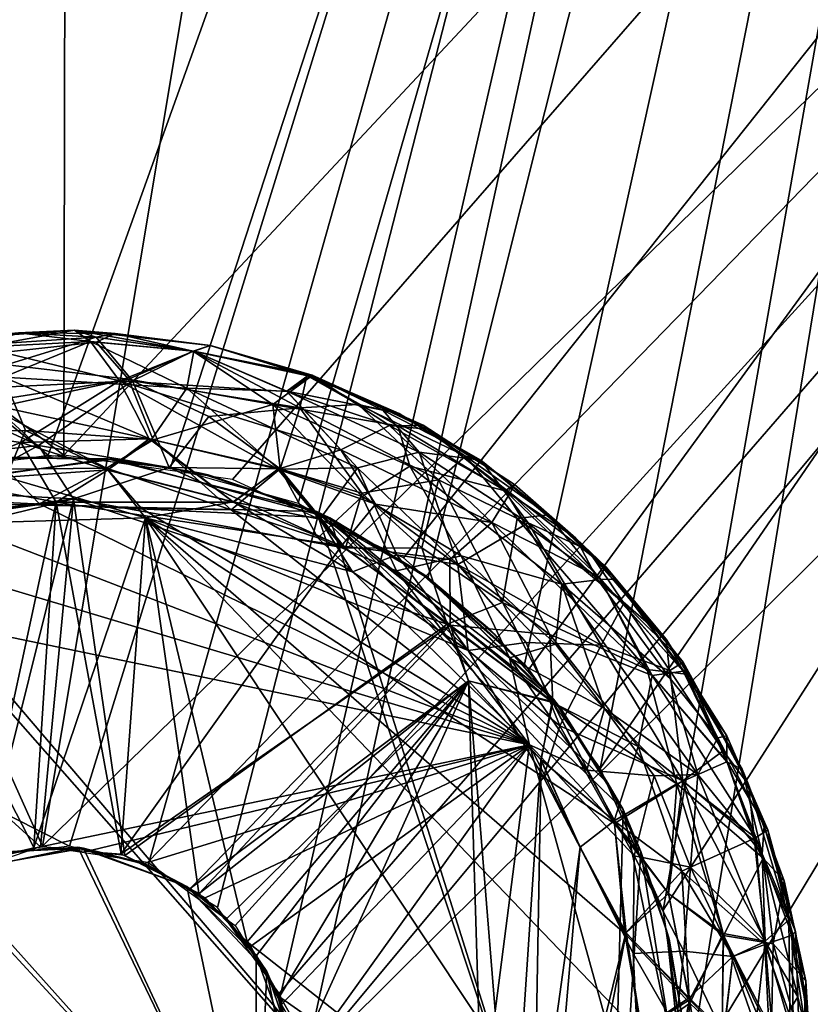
# Model space of a CAD drawing. Header units: inches. Extents: x -7.3 to 7.3, y -7.3 to 7.3.
# Tile 9 of 13: x -0.1 to 1.2, y 0.1 to 1.7. Entities that reach past the tile are written whole.
import ezdxf

# ---------------------------------------------------------------- set-up
doc = ezdxf.new("R2010")
doc.units = ezdxf.units.IN
doc.layers.get('0').update_dxf_attribs({"true_color": 0xc2ced6})

msp = doc.modelspace()

# ---------------------------------------------------------------- linework, layer by layer
for points in [[(-5.2642, 4.9797), (0.0247, 7.2454), (0.0122, 0.9871), (-5.2642, 4.9797)], [(0.0122, 0.9871), (0.0247, 7.2454), (4.441, 5.7256), (0.0122, 0.9871)], [(-4.8494, 5.3839), (-0.0122, 0.9871), (2.12, 6.9287), (-4.8494, 5.3839)], [(0.1791, 0.9678), (2.12, 6.9287), (-0.0122, 0.9871), (0.1791, 0.9678)], [(0.3786, 0.9122), (2.12, 6.9287), (0.1791, 0.9678), (0.3786, 0.9122)], [(2.12, 6.9287), (0.3786, 0.9122), (0.5814, 0.7958), (2.12, 6.9287)], [(2.12, 6.9287), (0.5814, 0.7958), (0.7326, 0.6608), (2.12, 6.9287)], [(2.12, 6.9287), (0.7326, 0.6608), (0.8508, 0.4973), (2.12, 6.9287)], [(2.12, 6.9287), (0.8508, 0.4973), (0.9492, 0.2759), (2.12, 6.9287)], [(0.9871, 0.0122), (2.12, 6.9287), (0.9492, 0.2759), (0.9871, 0.0122)], [(2.12, 6.9287), (0.9871, 0.0122), (7.2075, 0.7445), (2.12, 6.9287)], [(4.441, 5.7256), (0.2759, 0.9492), (0.0122, 0.9871), (4.441, 5.7256)], [(4.441, 5.7256), (0.5431, 0.8267), (0.2759, 0.9492), (4.441, 5.7256)], [(4.441, 5.7256), (0.7389, 0.6529), (0.5431, 0.8267), (4.441, 5.7256)], [(4.441, 5.7256), (0.8508, 0.4973), (0.7389, 0.6529), (4.441, 5.7256)], [(0.9492, 0.2759), (0.8508, 0.4973), (4.441, 5.7256), (0.9492, 0.2759)], [(0.9492, 0.2759), (4.441, 5.7256), (0.9871, 0.0122), (0.9492, 0.2759)], [(6.6326, -2.9178), (0.9871, 0.0122), (4.441, 5.7256), (6.6326, -2.9178)], [(-0.021, 0.3764), (0.8208, 5.4138), (-2.1183, 5.0486), (-0.021, 0.3764)], [(3.7124, 4.0241), (0.8208, 5.4138), (-0.021, 0.3764), (3.7124, 4.0241)], [(-0.0122, 0.9871), (-4.8494, 5.3839), (-5.1228, 5.1224), (-0.0122, 0.9871)], [(-0.7818, 0.7818), (1.5299, 5.2582), (0.021, 0.3764), (-0.7818, 0.7818)], [(0.1439, 0.3466), (0.021, 0.3764), (1.5299, 5.2582), (0.1439, 0.3466)], [(1.5299, 5.2582), (0.2522, 0.2801), (0.1439, 0.3466), (1.5299, 5.2582)], [(1.5299, 5.2582), (0.3511, 0.1433), (0.2522, 0.2801), (1.5299, 5.2582)], [(1.5299, 5.2582), (0.3764, -0.021), (0.3511, 0.1433), (1.5299, 5.2582)], [(4.0907, -3.638), (0.3764, -0.021), (1.5299, 5.2582), (4.0907, -3.638)], [(-5.1228, 5.1224), (-0.2759, 0.9492), (-0.0122, 0.9871), (-5.1228, 5.1224)], [(-2.1183, 5.0486), (-0.1439, 0.3466), (-0.021, 0.3764), (-2.1183, 5.0486)], [(0.0122, 0.9871), (-0.1791, 0.9678), (-5.2642, 4.9797), (0.0122, 0.9871)], [(-0.021, 0.3764), (0.1433, 0.3511), (3.7124, 4.0241), (-0.021, 0.3764)], [(0.1433, 0.3511), (0.2801, 0.2522), (3.7124, 4.0241), (0.1433, 0.3511)], [(3.7124, 4.0241), (0.2801, 0.2522), (0.3466, 0.1439), (3.7124, 4.0241)], [(3.7124, 4.0241), (0.3466, 0.1439), (0.3764, 0.021), (3.7124, 4.0241)], [(0.3764, 0.021), (4.0565, 3.6746), (3.7124, 4.0241), (0.3764, 0.021)], [(4.0565, 3.6746), (0.3764, 0.021), (4.4589, -3.1799), (4.0565, 3.6746)], [(-0.2413, 1.1512), (-0.0585, 1.1786), (0.0629, 1.1719), (-0.2413, 1.1512)], [(-0.2122, 1.0876), (-0.2413, 1.1512), (0.0629, 1.1719), (-0.2122, 1.0876)], [(-0.2122, 1.0876), (0.0629, 1.1719), (0.1197, 1.1035), (-0.2122, 1.0876)], [(-0.0585, 1.1786), (-0.2026, 1.1659), (0.0287, 1.1825), (-0.0585, 1.1786)], [(-0.1166, 1.1563), (0.0287, 1.1825), (-0.2026, 1.1659), (-0.1166, 1.1563)], [(-0.0585, 1.1786), (-0.2026, 1.1659), (0.0288, 1.1825), (-0.0585, 1.1786)], [(-0.1166, 1.1563), (0.0288, 1.1825), (-0.2026, 1.1659), (-0.1166, 1.1563)], [(-0.1647, 1.1388), (-0.0585, 1.1786), (0.0628, 1.1641), (-0.1647, 1.1388)], [(-0.1166, 1.1563), (0.0541, 1.1648), (0.0287, 1.1825), (-0.1166, 1.1563)], [(-0.1166, 1.1563), (0.0541, 1.1648), (0.0288, 1.1825), (-0.1166, 1.1563)], [(0.0287, 1.1825), (0.0629, 1.1719), (-0.0585, 1.1786), (0.0287, 1.1825)], [(-0.0585, 1.1786), (0.0288, 1.1825), (0.0922, 1.1776), (-0.0585, 1.1786)], [(0.0628, 1.1641), (-0.0585, 1.1786), (0.0922, 1.1776), (0.0628, 1.1641)], [(0.0287, 1.1825), (0.0922, 1.1776), (0.0629, 1.1719), (0.0287, 1.1825)], [(0.0287, 1.1825), (0.2154, 1.1497), (0.241, 1.1589), (0.0287, 1.1825)], [(0.0541, 1.1648), (0.2154, 1.1497), (0.0287, 1.1825), (0.0541, 1.1648)], [(0.241, 1.1589), (0.0922, 1.1776), (0.0287, 1.1825), (0.241, 1.1589)], [(0.0288, 1.1825), (0.2153, 1.1497), (0.2415, 1.1588), (0.0288, 1.1825)], [(0.0541, 1.1648), (0.2153, 1.1497), (0.0288, 1.1825), (0.0541, 1.1648)], [(0.2415, 1.1588), (0.0922, 1.1776), (0.0288, 1.1825), (0.2415, 1.1588)], [(0.0628, 1.1641), (0.0922, 1.1776), (0.2144, 1.1497), (0.0628, 1.1641)], [(0.0629, 1.1719), (0.0922, 1.1776), (0.2144, 1.1497), (0.0629, 1.1719)], [(0.1197, 1.1035), (0.0629, 1.1719), (0.2144, 1.1497), (0.1197, 1.1035)], [(0.0922, 1.1776), (0.241, 1.1589), (0.2144, 1.1497), (0.0922, 1.1776)], [(0.0922, 1.1776), (0.2415, 1.1588), (0.2144, 1.1497), (0.0922, 1.1776)], [(-0.2325, 1.0319), (0.099, 1.1035), (-0.1166, 1.1563), (-0.2325, 1.0319)], [(-0.1647, 1.1388), (0.0628, 1.1641), (0.1132, 1.1059), (-0.1647, 1.1388)], [(-0.0822, 1.109), (0.0541, 1.1648), (-0.1166, 1.1563), (-0.0822, 1.109)], [(0.099, 1.1035), (0.0541, 1.1648), (-0.1166, 1.1563), (0.099, 1.1035)], [(-0.0822, 1.109), (0.2047, 1.092), (0.0541, 1.1648), (-0.0822, 1.109)], [(0.2047, 1.092), (0.2154, 1.1497), (0.0541, 1.1648), (0.2047, 1.092)], [(0.099, 1.1035), (0.2153, 1.1497), (0.0541, 1.1648), (0.099, 1.1035)], [(0.1132, 1.1059), (0.0628, 1.1641), (0.2144, 1.1497), (0.1132, 1.1059)], [(0.2144, 1.1497), (0.241, 1.1589), (0.3919, 1.1121), (0.2144, 1.1497)], [(0.2144, 1.1497), (0.2415, 1.1588), (0.3984, 1.1102), (0.2144, 1.1497)], [(0.2153, 1.1497), (0.4003, 1.1122), (0.2415, 1.1588), (0.2153, 1.1497)], [(0.2154, 1.1497), (0.3961, 1.1134), (0.241, 1.1589), (0.2154, 1.1497)], [(0.3919, 1.1121), (0.241, 1.1589), (0.3961, 1.1134), (0.3919, 1.1121)], [(0.4003, 1.1122), (0.3984, 1.1102), (0.2415, 1.1588), (0.4003, 1.1122)], [(0.099, 1.1035), (0.3606, 1.0866), (0.2153, 1.1497), (0.099, 1.1035)], [(0.1132, 1.1059), (0.2144, 1.1497), (0.3391, 1.0664), (0.1132, 1.1059)], [(0.1197, 1.1035), (0.2144, 1.1497), (0.3811, 1.0612), (0.1197, 1.1035)], [(0.2047, 1.092), (0.3606, 1.0875), (0.2154, 1.1497), (0.2047, 1.092)], [(0.2144, 1.1497), (0.3919, 1.1121), (0.3811, 1.0612), (0.2144, 1.1497)], [(0.2144, 1.1497), (0.3984, 1.1102), (0.3391, 1.0664), (0.2144, 1.1497)], [(0.3606, 1.0866), (0.4003, 1.1122), (0.2153, 1.1497), (0.3606, 1.0866)], [(0.3606, 1.0875), (0.3961, 1.1134), (0.2154, 1.1497), (0.3606, 1.0875)], [(-0.1181, 1.0695), (-0.1647, 1.1388), (0.1132, 1.1059), (-0.1181, 1.0695)], [(-0.0476, 1.0258), (-0.0822, 1.109), (-0.2274, 1.0224), (-0.0476, 1.0258)], [(-0.0476, 1.0258), (0.1492, 1.0117), (-0.0822, 1.109), (-0.0476, 1.0258)], [(0.1492, 1.0117), (0.2047, 1.092), (-0.0822, 1.109), (0.1492, 1.0117)], [(0.3391, 1.0664), (0.3984, 1.1102), (0.5344, 1.0333), (0.3391, 1.0664)], [(0.3606, 1.0875), (0.5107, 1.0575), (0.3961, 1.1134), (0.3606, 1.0875)], [(0.3606, 1.0866), (0.5211, 1.0337), (0.4003, 1.1122), (0.3606, 1.0866)], [(0.3811, 1.0612), (0.3919, 1.1121), (0.4724, 1.0667), (0.3811, 1.0612)], [(0.3919, 1.1121), (0.3961, 1.1134), (0.5364, 1.0523), (0.3919, 1.1121)], [(0.4724, 1.0667), (0.3919, 1.1121), (0.5364, 1.0523), (0.4724, 1.0667)], [(0.3961, 1.1134), (0.5107, 1.0575), (0.5364, 1.0523), (0.3961, 1.1134)], [(0.5741, 1.034), (0.3984, 1.1102), (0.4003, 1.1122), (0.5741, 1.034)], [(0.5344, 1.0333), (0.3984, 1.1102), (0.5741, 1.034), (0.5344, 1.0333)], [(0.5211, 1.0337), (0.5798, 1.0278), (0.4003, 1.1122), (0.5211, 1.0337)], [(0.5741, 1.034), (0.4003, 1.1122), (0.5798, 1.0278), (0.5741, 1.034)], [(-0.0551, 1.0073), (0.099, 1.1035), (-0.2325, 1.0319), (-0.0551, 1.0073)], [(-0.2122, 1.0876), (0.1197, 1.1035), (-0.0272, 1.0024), (-0.2122, 1.0876)], [(-0.1181, 1.0695), (0.1132, 1.1059), (0.1518, 1.0111), (-0.1181, 1.0695)], [(-0.0551, 1.0073), (0.1458, 1.0127), (0.099, 1.1035), (-0.0551, 1.0073)], [(0.177, 0.9681), (-0.0272, 1.0024), (0.1197, 1.1035), (0.177, 0.9681)], [(0.099, 1.1035), (0.445, 0.9955), (0.3606, 1.0866), (0.099, 1.1035)], [(0.1458, 1.0127), (0.3469, 0.9655), (0.099, 1.1035), (0.1458, 1.0127)], [(0.3469, 0.9655), (0.445, 0.9955), (0.099, 1.1035), (0.3469, 0.9655)], [(0.1518, 1.0111), (0.1132, 1.1059), (0.3391, 1.0664), (0.1518, 1.0111)], [(0.2388, 1.0478), (0.177, 0.9681), (0.1197, 1.1035), (0.2388, 1.0478)], [(0.1197, 1.1035), (0.3811, 1.0612), (0.2388, 1.0478), (0.1197, 1.1035)], [(-0.1944, 0.9836), (-0.2122, 1.0876), (-0.0272, 1.0024), (-0.1944, 0.9836)], [(0.1492, 1.0117), (0.3478, 0.9653), (0.2047, 1.092), (0.1492, 1.0117)], [(0.2047, 1.092), (0.4711, 0.9675), (0.3606, 1.0875), (0.2047, 1.092)], [(0.3478, 0.9653), (0.4711, 0.9675), (0.2047, 1.092), (0.3478, 0.9653)], [(0.3606, 1.0875), (0.5677, 0.9922), (0.5107, 1.0575), (0.3606, 1.0875)], [(0.4711, 0.9675), (0.5677, 0.9922), (0.3606, 1.0875), (0.4711, 0.9675)], [(0.445, 0.9955), (0.5211, 1.0337), (0.3606, 1.0866), (0.445, 0.9955)], [(0.0787, 0.9672), (-0.1181, 1.0695), (0.1518, 1.0111), (0.0787, 0.9672)], [(-0.0779, 0.9653), (-0.1181, 1.0695), (0.0787, 0.9672), (-0.0779, 0.9653)], [(0.1518, 1.0111), (0.3391, 1.0664), (0.3504, 0.9657), (0.1518, 1.0111)], [(0.4785, 0.9225), (0.3391, 1.0664), (0.5529, 0.97), (0.4785, 0.9225)], [(0.3504, 0.9657), (0.3391, 1.0664), (0.4785, 0.9225), (0.3504, 0.9657)], [(0.3391, 1.0664), (0.5344, 1.0333), (0.5529, 0.97), (0.3391, 1.0664)], [(0.3811, 1.0612), (0.4724, 1.0667), (0.598, 0.9489), (0.3811, 1.0612)], [(0.4724, 1.0667), (0.5364, 1.0523), (0.6401, 0.9858), (0.4724, 1.0667)], [(0.4724, 1.0667), (0.6401, 0.9858), (0.598, 0.9489), (0.4724, 1.0667)], [(0.177, 0.9681), (0.2388, 1.0478), (0.3503, 0.966), (0.177, 0.9681)], [(0.2388, 1.0478), (0.3811, 1.0612), (0.3503, 0.966), (0.2388, 1.0478)], [(0.3503, 0.966), (0.3811, 1.0612), (0.4779, 0.9277), (0.3503, 0.966)], [(0.4779, 0.9277), (0.3811, 1.0612), (0.598, 0.9489), (0.4779, 0.9277)], [(0.5107, 1.0575), (0.6641, 0.9793), (0.5364, 1.0523), (0.5107, 1.0575)], [(0.5677, 0.9922), (0.6641, 0.9793), (0.5107, 1.0575), (0.5677, 0.9922)], [(0.5364, 1.0523), (0.6641, 0.9793), (0.6401, 0.9858), (0.5364, 1.0523)], [(-0.1973, 0.9507), (-0.0551, 1.0073), (-0.2325, 1.0319), (-0.1973, 0.9507)], [(0.445, 0.9955), (0.6814, 0.8823), (0.5211, 1.0337), (0.445, 0.9955)], [(0.5211, 1.0337), (0.7098, 0.9287), (0.5798, 1.0278), (0.5211, 1.0337)], [(0.6814, 0.8823), (0.7098, 0.9287), (0.5211, 1.0337), (0.6814, 0.8823)], [(0.5344, 1.0333), (0.5741, 1.034), (0.7022, 0.9314), (0.5344, 1.0333)], [(0.5529, 0.97), (0.5344, 1.0333), (0.7022, 0.9314), (0.5529, 0.97)], [(0.5798, 1.0278), (0.7167, 0.9414), (0.5741, 1.034), (0.5798, 1.0278)], [(0.5741, 1.034), (0.7167, 0.9414), (0.7022, 0.9314), (0.5741, 1.034)], [(-0.078, 0.953), (-0.0476, 1.0258), (-0.2274, 1.0224), (-0.078, 0.953)], [(-0.078, 0.953), (0.081, 0.9645), (-0.0476, 1.0258), (-0.078, 0.953)], [(0.081, 0.9645), (0.1492, 1.0117), (-0.0476, 1.0258), (0.081, 0.9645)], [(0.7098, 0.9287), (0.7167, 0.9414), (0.5798, 1.0278), (0.7098, 0.9287)], [(-0.1973, 0.9507), (0.0004, 0.9138), (-0.0551, 1.0073), (-0.1973, 0.9507)], [(-0.1621, 0.929), (-0.1944, 0.9836), (-0.0272, 1.0024), (-0.1621, 0.929)], [(-0.1621, 0.929), (-0.0272, 1.0024), (0.0271, 0.919), (-0.1621, 0.929)], [(0.0807, 0.9638), (0.1458, 1.0127), (-0.0551, 1.0073), (0.0807, 0.9638)], [(0.0004, 0.9138), (0.0807, 0.9638), (-0.0551, 1.0073), (0.0004, 0.9138)], [(0.0271, 0.919), (-0.0272, 1.0024), (0.177, 0.9681), (0.0271, 0.919)], [(0.0787, 0.9672), (0.1518, 1.0111), (0.2738, 0.9021), (0.0787, 0.9672)], [(0.0807, 0.9638), (0.2773, 0.914), (0.1458, 1.0127), (0.0807, 0.9638)], [(0.081, 0.9645), (0.2768, 0.9146), (0.1492, 1.0117), (0.081, 0.9645)], [(0.2773, 0.914), (0.3469, 0.9655), (0.1458, 1.0127), (0.2773, 0.914)], [(0.2768, 0.9146), (0.3478, 0.9653), (0.1492, 1.0117), (0.2768, 0.9146)], [(0.1518, 1.0111), (0.3504, 0.9657), (0.2738, 0.9021), (0.1518, 1.0111)], [(0.3469, 0.9655), (0.4994, 0.9108), (0.445, 0.9955), (0.3469, 0.9655)], [(0.4994, 0.9108), (0.6814, 0.8823), (0.445, 0.9955), (0.4994, 0.9108)], [(0.4711, 0.9675), (0.6282, 0.8163), (0.5677, 0.9922), (0.4711, 0.9675)], [(0.5677, 0.9922), (0.7383, 0.8815), (0.6641, 0.9793), (0.5677, 0.9922)], [(0.6282, 0.8163), (0.7383, 0.8815), (0.5677, 0.9922), (0.6282, 0.8163)], [(0.598, 0.9489), (0.6401, 0.9858), (0.7209, 0.8881), (0.598, 0.9489)], [(0.6641, 0.9793), (0.7693, 0.8938), (0.6401, 0.9858), (0.6641, 0.9793)], [(0.6401, 0.9858), (0.7693, 0.8938), (0.7209, 0.8881), (0.6401, 0.9858)], [(0.0804, 0.9818), (-0.0786, 0.9825), (-0.3635, 0.9169), (0.0804, 0.9818)], [(-0.3635, 0.9169), (0.4071, 0.8994), (0.0804, 0.9818), (-0.3635, 0.9169)], [(-0.3417, 0.9257), (-0.0628, 0.9841), (0.0915, 0.9809), (-0.3417, 0.9257)], [(-0.3417, 0.9257), (0.0915, 0.9809), (0.4282, 0.8892), (-0.3417, 0.9257)], [(-0.0628, 0.9841), (-0.0786, 0.9825), (0.0804, 0.9818), (-0.0628, 0.9841)], [(0.0804, 0.9818), (0.0915, 0.9809), (-0.0628, 0.9841), (0.0804, 0.9818)], [(0.0804, 0.9818), (0.4071, 0.8994), (0.2238, 0.9599), (0.0804, 0.9818)], [(0.0915, 0.9809), (0.0804, 0.9818), (0.2238, 0.9599), (0.0915, 0.9809)], [(0.4282, 0.8892), (0.0915, 0.9809), (0.238, 0.9568), (0.4282, 0.8892)], [(0.2238, 0.9599), (0.238, 0.9568), (0.0915, 0.9809), (0.2238, 0.9599)], [(0.4785, 0.9225), (0.5529, 0.97), (0.6333, 0.8302), (0.4785, 0.9225)], [(0.5529, 0.97), (0.7022, 0.9314), (0.7908, 0.7856), (0.5529, 0.97)], [(0.5529, 0.97), (0.7908, 0.7856), (0.6333, 0.8302), (0.5529, 0.97)], [(0.8318, 0.8386), (0.7693, 0.8938), (0.6641, 0.9793), (0.8318, 0.8386)], [(0.7383, 0.8815), (0.8318, 0.8386), (0.6641, 0.9793), (0.7383, 0.8815)], [(-0.1868, 0.8927), (-0.0779, 0.9653), (-0.0256, 0.9114), (-0.1868, 0.8927)], [(0.081, 0.9645), (-0.078, 0.953), (0.1399, 0.8895), (0.081, 0.9645)], [(-0.0256, 0.9114), (-0.0779, 0.9653), (0.0787, 0.9672), (-0.0256, 0.9114)], [(-0.0256, 0.9114), (0.0787, 0.9672), (0.133, 0.9047), (-0.0256, 0.9114)], [(0.0004, 0.9138), (0.2773, 0.914), (0.0807, 0.9638), (0.0004, 0.9138)], [(0.0271, 0.919), (0.177, 0.9681), (0.4527, 0.8417), (0.0271, 0.919)], [(0.133, 0.9047), (0.0787, 0.9672), (0.2738, 0.9021), (0.133, 0.9047)], [(0.1399, 0.8895), (0.2768, 0.9146), (0.081, 0.9645), (0.1399, 0.8895)], [(0.177, 0.9681), (0.3503, 0.966), (0.4527, 0.8417), (0.177, 0.9681)], [(0.238, 0.9568), (0.2238, 0.9599), (0.4071, 0.8994), (0.238, 0.9568)], [(0.4071, 0.8994), (0.4282, 0.8892), (0.238, 0.9568), (0.4071, 0.8994)], [(0.2738, 0.9021), (0.3504, 0.9657), (0.4093, 0.8579), (0.2738, 0.9021)], [(0.2768, 0.9146), (0.4125, 0.8872), (0.3478, 0.9653), (0.2768, 0.9146)], [(0.2773, 0.914), (0.4464, 0.8457), (0.3469, 0.9655), (0.2773, 0.914)], [(0.4464, 0.8457), (0.4994, 0.9108), (0.3469, 0.9655), (0.4464, 0.8457)], [(0.4125, 0.8872), (0.4711, 0.9675), (0.3478, 0.9653), (0.4125, 0.8872)], [(0.4527, 0.8417), (0.3503, 0.966), (0.4779, 0.9277), (0.4527, 0.8417)], [(0.4093, 0.8579), (0.3504, 0.9657), (0.4785, 0.9225), (0.4093, 0.8579)], [(0.4125, 0.8872), (0.5326, 0.8314), (0.4711, 0.9675), (0.4125, 0.8872)], [(0.5326, 0.8314), (0.6282, 0.8163), (0.4711, 0.9675), (0.5326, 0.8314)], [(-0.3335, 0.8669), (0.0004, 0.9138), (-0.1973, 0.9507), (-0.3335, 0.8669)], [(-0.078, 0.953), (-0.2935, 0.8766), (0.1399, 0.8895), (-0.078, 0.953)], [(0.4779, 0.9277), (0.598, 0.9489), (0.5717, 0.8424), (0.4779, 0.9277)], [(0.598, 0.9489), (0.6982, 0.757), (0.5717, 0.8424), (0.598, 0.9489)], [(0.598, 0.9489), (0.7209, 0.8881), (0.6982, 0.757), (0.598, 0.9489)], [(0.7022, 0.9314), (0.7167, 0.9414), (0.8127, 0.8574), (0.7022, 0.9314)], [(0.7098, 0.9287), (0.8594, 0.8128), (0.7167, 0.9414), (0.7098, 0.9287)], [(0.8594, 0.8128), (0.8127, 0.8574), (0.7167, 0.9414), (0.8594, 0.8128)], [(0.8592, -0.4808), (-0.8988, -0.4083), (-0.3417, 0.9257), (0.8592, -0.4808)], [(0.0271, 0.919), (-0.3458, 0.8701), (-0.1621, 0.929), (0.0271, 0.919)], [(-0.3417, 0.9257), (0.4282, 0.8892), (0.8592, -0.4808), (-0.3417, 0.9257)], [(0.4527, 0.8417), (0.4779, 0.9277), (0.5717, 0.8424), (0.4527, 0.8417)], [(0.6814, 0.8823), (0.8491, 0.7964), (0.7098, 0.9287), (0.6814, 0.8823)], [(0.7022, 0.9314), (0.8127, 0.8574), (0.8472, 0.7925), (0.7022, 0.9314)], [(0.7022, 0.9314), (0.8472, 0.7925), (0.7908, 0.7856), (0.7022, 0.9314)], [(0.7098, 0.9287), (0.8491, 0.7964), (0.8594, 0.8128), (0.7098, 0.9287)], [(-0.3635, 0.9169), (-0.8887, -0.429), (0.8627, -0.4745), (-0.3635, 0.9169)], [(-0.5292, 0.7829), (0.0271, 0.919), (-0.1122, 0.3576), (-0.5292, 0.7829)], [(-0.5292, 0.7829), (-0.3458, 0.8701), (0.0271, 0.919), (-0.5292, 0.7829)], [(0.8627, -0.4745), (0.4071, 0.8994), (-0.3635, 0.9169), (0.8627, -0.4745)], [(0.0004, 0.9138), (-0.3335, 0.8669), (-0.1207, 0.3532), (0.0004, 0.9138)], [(0.7401, 0.5344), (-0.1868, 0.8927), (-0.0256, 0.9114), (0.7401, 0.5344)], [(0.0004, 0.9138), (-0.1207, 0.3532), (-0.0347, 0.3739), (0.0004, 0.9138)], [(0.0271, 0.919), (-0.0242, 0.375), (-0.1122, 0.3576), (0.0271, 0.919)], [(0.1019, 0.364), (0.0004, 0.9138), (-0.0347, 0.3739), (0.1019, 0.364)], [(-0.0256, 0.9114), (0.133, 0.9047), (0.7401, 0.5344), (-0.0256, 0.9114)], [(0.1075, 0.3614), (-0.0242, 0.375), (0.0271, 0.919), (0.1075, 0.3614)], [(0.4464, 0.8457), (0.2773, 0.914), (0.0004, 0.9138), (0.4464, 0.8457)], [(0.0004, 0.9138), (0.1019, 0.364), (0.4464, 0.8457), (0.0004, 0.9138)], [(0.4527, 0.8417), (0.6114, 0.7233), (0.0271, 0.919), (0.4527, 0.8417)], [(0.6114, 0.7233), (0.1075, 0.3614), (0.0271, 0.919), (0.6114, 0.7233)], [(0.4637, 0.8047), (0.2768, 0.9146), (0.1399, 0.8895), (0.4637, 0.8047)], [(0.2768, 0.9146), (0.4637, 0.8047), (0.4125, 0.8872), (0.2768, 0.9146)], [(0.4093, 0.8579), (0.4785, 0.9225), (0.5324, 0.8065), (0.4093, 0.8579)], [(0.4464, 0.8457), (0.6154, 0.8242), (0.4994, 0.9108), (0.4464, 0.8457)], [(0.4785, 0.9225), (0.6333, 0.8302), (0.5324, 0.8065), (0.4785, 0.9225)], [(0.4994, 0.9108), (0.6154, 0.8242), (0.6814, 0.8823), (0.4994, 0.9108)], [(-0.3421, 0.8585), (-0.1868, 0.8927), (0.7401, 0.5344), (-0.3421, 0.8585)], [(0.7401, 0.5344), (0.133, 0.9047), (0.2738, 0.9021), (0.7401, 0.5344)], [(0.7401, 0.5344), (0.2738, 0.9021), (0.4093, 0.8579), (0.7401, 0.5344)], [(0.7776, 0.6061), (0.5749, 0.8006), (0.4071, 0.8994), (0.7776, 0.6061)], [(0.8868, 0.4334), (0.7776, 0.6061), (0.4071, 0.8994), (0.8868, 0.4334)], [(0.4071, 0.8994), (0.8627, -0.4745), (0.8868, 0.4334), (0.4071, 0.8994)], [(0.4282, 0.8892), (0.4071, 0.8994), (0.5749, 0.8006), (0.4282, 0.8892)], [(0.7209, 0.8881), (0.7693, 0.8938), (0.8514, 0.7928), (0.7209, 0.8881)], [(0.8318, 0.8386), (0.8753, 0.7934), (0.7693, 0.8938), (0.8318, 0.8386)], [(0.7693, 0.8938), (0.8753, 0.7934), (0.8514, 0.7928), (0.7693, 0.8938)], [(-0.0347, 0.3739), (0.1399, 0.8895), (-0.2935, 0.8766), (-0.0347, 0.3739)], [(0.1015, 0.3644), (0.1399, 0.8895), (-0.0347, 0.3739), (0.1015, 0.3644)], [(0.1399, 0.8895), (0.1015, 0.3644), (0.2235, 0.3025), (0.1399, 0.8895)], [(0.2986, 0.2268), (0.1399, 0.8895), (0.2235, 0.3025), (0.2986, 0.2268)], [(0.1399, 0.8895), (0.8894, 0.2395), (0.7623, 0.4842), (0.1399, 0.8895)], [(0.8894, 0.2395), (0.1399, 0.8895), (0.9171, 0.0782), (0.8894, 0.2395)], [(0.8889, -0.2376), (0.9171, 0.0782), (0.1399, 0.8895), (0.8889, -0.2376)], [(0.4637, 0.8047), (0.1399, 0.8895), (0.6443, 0.6821), (0.4637, 0.8047)], [(0.1399, 0.8895), (0.7623, 0.4842), (0.6443, 0.6821), (0.1399, 0.8895)], [(0.8889, -0.2376), (0.1399, 0.8895), (0.2986, 0.2268), (0.8889, -0.2376)], [(0.4637, 0.8047), (0.5326, 0.8314), (0.4125, 0.8872), (0.4637, 0.8047)], [(0.4282, 0.8892), (0.7904, 0.5898), (0.8627, 0.4745), (0.4282, 0.8892)], [(0.8627, 0.4745), (0.914, 0.3678), (0.4282, 0.8892), (0.8627, 0.4745)], [(0.4282, 0.8892), (0.587, 0.7915), (0.7904, 0.5898), (0.4282, 0.8892)], [(0.8592, -0.4808), (0.4282, 0.8892), (0.914, 0.3678), (0.8592, -0.4808)], [(0.5749, 0.8006), (0.587, 0.7915), (0.4282, 0.8892), (0.5749, 0.8006)], [(0.6154, 0.8242), (0.7721, 0.707), (0.6814, 0.8823), (0.6154, 0.8242)], [(0.6282, 0.8163), (0.8524, 0.6903), (0.7383, 0.8815), (0.6282, 0.8163)], [(0.6814, 0.8823), (0.7721, 0.707), (0.9321, 0.6428), (0.6814, 0.8823)], [(0.6814, 0.8823), (0.9321, 0.6428), (0.8491, 0.7964), (0.6814, 0.8823)], [(0.6982, 0.757), (0.7209, 0.8881), (0.9239, 0.6525), (0.6982, 0.757)], [(0.7209, 0.8881), (0.8514, 0.7928), (0.9239, 0.6525), (0.7209, 0.8881)], [(0.7383, 0.8815), (0.8524, 0.6903), (0.8879, 0.7562), (0.7383, 0.8815)], [(0.7383, 0.8815), (0.8879, 0.7562), (0.8318, 0.8386), (0.7383, 0.8815)], [(-0.0347, 0.3739), (-0.2935, 0.8766), (-0.1401, 0.3484), (-0.0347, 0.3739)], [(0.7401, 0.5344), (-0.4793, 0.7875), (-0.3421, 0.8585), (0.7401, 0.5344)], [(0.4093, 0.8579), (0.5324, 0.8065), (0.7401, 0.5344), (0.4093, 0.8579)], [(0.8594, 0.8128), (0.9536, 0.6998), (0.8127, 0.8574), (0.8594, 0.8128)], [(0.8472, 0.7925), (0.8127, 0.8574), (0.9536, 0.6998), (0.8472, 0.7925)], [(0.1019, 0.364), (0.6162, 0.7216), (0.4464, 0.8457), (0.1019, 0.364)], [(0.4464, 0.8457), (0.6162, 0.7216), (0.6154, 0.8242), (0.4464, 0.8457)], [(0.4527, 0.8417), (0.5717, 0.8424), (0.6114, 0.7233), (0.4527, 0.8417)], [(0.4637, 0.8047), (0.6443, 0.6821), (0.5326, 0.8314), (0.4637, 0.8047)], [(0.5326, 0.8314), (0.6443, 0.6821), (0.6282, 0.8163), (0.5326, 0.8314)], [(0.5717, 0.8424), (0.6982, 0.757), (0.6114, 0.7233), (0.5717, 0.8424)], [(0.8879, 0.7562), (0.9803, 0.6639), (0.8318, 0.8386), (0.8879, 0.7562)], [(0.8318, 0.8386), (0.9803, 0.6639), (0.8753, 0.7934), (0.8318, 0.8386)], [(0.5324, 0.8065), (0.6333, 0.8302), (0.7091, 0.6706), (0.5324, 0.8065)], [(0.6162, 0.7216), (0.7721, 0.707), (0.6154, 0.8242), (0.6162, 0.7216)], [(0.735, 0.6943), (0.8524, 0.6903), (0.6282, 0.8163), (0.735, 0.6943)], [(0.6443, 0.6821), (0.735, 0.6943), (0.6282, 0.8163), (0.6443, 0.6821)], [(0.6333, 0.8302), (0.7908, 0.7856), (0.7806, 0.6918), (0.6333, 0.8302)], [(0.6333, 0.8302), (0.7806, 0.6918), (0.7091, 0.6706), (0.6333, 0.8302)], [(0.7091, 0.6706), (0.7401, 0.5344), (0.5324, 0.8065), (0.7091, 0.6706)], [(0.5749, 0.8006), (0.7776, 0.6061), (0.6776, 0.7151), (0.5749, 0.8006)], [(0.587, 0.7915), (0.5749, 0.8006), (0.6776, 0.7151), (0.587, 0.7915)], [(0.8491, 0.7964), (0.9802, 0.6496), (0.8594, 0.8128), (0.8491, 0.7964)], [(0.8594, 0.8128), (0.9802, 0.6496), (0.9536, 0.6998), (0.8594, 0.8128)], [(0.7401, 0.5344), (-0.0242, 0.375), (-0.4793, 0.7875), (0.7401, 0.5344)], [(-0.4793, 0.7875), (-0.0242, 0.375), (-0.2233, 0.3072), (-0.4793, 0.7875)], [(0.6864, 0.7064), (0.7904, 0.5898), (0.587, 0.7915), (0.6864, 0.7064)], [(0.6776, 0.7151), (0.6864, 0.7064), (0.587, 0.7915), (0.6776, 0.7151)], [(0.7806, 0.6918), (0.7908, 0.7856), (0.8574, 0.5915), (0.7806, 0.6918)], [(0.7908, 0.7856), (0.8472, 0.7925), (0.9603, 0.6384), (0.7908, 0.7856)], [(0.8574, 0.5915), (0.7908, 0.7856), (1.0033, 0.4883), (0.8574, 0.5915)], [(0.7908, 0.7856), (0.9603, 0.6384), (1.0033, 0.4883), (0.7908, 0.7856)], [(0.8472, 0.7925), (0.9536, 0.6998), (0.9603, 0.6384), (0.8472, 0.7925)], [(0.8491, 0.7964), (0.9321, 0.6428), (0.9802, 0.6496), (0.8491, 0.7964)], [(0.8514, 0.7928), (0.8753, 0.7934), (0.9849, 0.6448), (0.8514, 0.7928)], [(0.8514, 0.7928), (0.9849, 0.6448), (0.9239, 0.6525), (0.8514, 0.7928)], [(0.8753, 0.7934), (0.9803, 0.6639), (0.9849, 0.6448), (0.8753, 0.7934)], [(0.021, 0.3764), (-0.1048, 0.3607), (-0.7818, 0.7818), (0.021, 0.3764)], [(0.6114, 0.7233), (0.6982, 0.757), (0.7758, 0.6023), (0.6114, 0.7233)], [(0.7758, 0.6023), (0.6982, 0.757), (0.9703, 0.4738), (0.7758, 0.6023)], [(0.6982, 0.757), (0.9239, 0.6525), (0.9703, 0.4738), (0.6982, 0.757)], [(0.8524, 0.6903), (0.9593, 0.6507), (0.8879, 0.7562), (0.8524, 0.6903)], [(0.8879, 0.7562), (0.9593, 0.6507), (0.9803, 0.6639), (0.8879, 0.7562)], [(0.2236, 0.3024), (0.6162, 0.7216), (0.1019, 0.364), (0.2236, 0.3024)], [(0.6114, 0.7233), (0.2098, 0.3102), (0.1075, 0.3614), (0.6114, 0.7233)], [(0.6448, 0.6346), (0.2098, 0.3102), (0.6114, 0.7233), (0.6448, 0.6346)], [(0.6448, 0.6345), (0.6162, 0.7216), (0.2236, 0.3024), (0.6448, 0.6345)], [(0.6448, 0.6346), (0.6114, 0.7233), (0.7758, 0.6023), (0.6448, 0.6346)], [(0.6162, 0.7216), (0.7764, 0.6009), (0.7721, 0.707), (0.6162, 0.7216)], [(0.6448, 0.6345), (0.7764, 0.6009), (0.6162, 0.7216), (0.6448, 0.6345)], [(0.6864, 0.7064), (0.6776, 0.7151), (0.7776, 0.6061), (0.6864, 0.7064)], [(0.6443, 0.6821), (0.7875, 0.5645), (0.735, 0.6943), (0.6443, 0.6821)], [(0.7776, 0.6061), (0.7904, 0.5898), (0.6864, 0.7064), (0.7776, 0.6061)], [(0.735, 0.6943), (0.7875, 0.5645), (0.8524, 0.6903), (0.735, 0.6943)], [(0.7721, 0.707), (0.91, 0.5318), (0.9321, 0.6428), (0.7721, 0.707)], [(0.7764, 0.6009), (0.91, 0.5318), (0.7721, 0.707), (0.7764, 0.6009)], [(0.9536, 0.6998), (1.0487, 0.5485), (1.0345, 0.5454), (0.9536, 0.6998)], [(0.9536, 0.6998), (1.0345, 0.5454), (0.9603, 0.6384), (0.9536, 0.6998)], [(0.9802, 0.6496), (1.0487, 0.5485), (0.9536, 0.6998), (0.9802, 0.6496)], [(0.7623, 0.4842), (0.7875, 0.5645), (0.6443, 0.6821), (0.7623, 0.4842)], [(0.7091, 0.6706), (0.7806, 0.6918), (0.8574, 0.5915), (0.7091, 0.6706)], [(0.7875, 0.5645), (0.98, 0.4783), (0.8524, 0.6903), (0.7875, 0.5645)], [(0.8524, 0.6903), (0.98, 0.4783), (0.9593, 0.6507), (0.8524, 0.6903)], [(0.7401, 0.5344), (0.7091, 0.6706), (0.8298, 0.4947), (0.7401, 0.5344)], [(0.7091, 0.6706), (0.8574, 0.5915), (0.8298, 0.4947), (0.7091, 0.6706)], [(0.9593, 0.6507), (1.0431, 0.5251), (0.9803, 0.6639), (0.9593, 0.6507)], [(0.9849, 0.6448), (0.9803, 0.6639), (1.0728, 0.4963), (0.9849, 0.6448)], [(1.0728, 0.4963), (0.9803, 0.6639), (1.0826, 0.4725), (1.0728, 0.4963)], [(1.0431, 0.5251), (1.0826, 0.4725), (0.9803, 0.6639), (1.0431, 0.5251)], [(0.9239, 0.6525), (0.9849, 0.6448), (1.0487, 0.5082), (0.9239, 0.6525)], [(0.9703, 0.4738), (0.9239, 0.6525), (1.0487, 0.5082), (0.9703, 0.4738)], [(0.9321, 0.6428), (1.0487, 0.5088), (0.9802, 0.6496), (0.9321, 0.6428)], [(0.98, 0.4783), (1.0431, 0.5251), (0.9593, 0.6507), (0.98, 0.4783)], [(0.9802, 0.6496), (1.0487, 0.5088), (1.0487, 0.5485), (0.9802, 0.6496)], [(0.2669, 0.263), (0.2098, 0.3102), (0.6448, 0.6346), (0.2669, 0.263)], [(0.2986, 0.2268), (0.6448, 0.6345), (0.2236, 0.3024), (0.2986, 0.2268)], [(0.3132, 0.2052), (0.2669, 0.263), (0.6448, 0.6346), (0.3132, 0.2052)], [(0.3487, 0.1403), (0.6448, 0.6345), (0.2986, 0.2268), (0.3487, 0.1403)], [(0.3132, 0.2052), (0.6448, 0.6346), (0.7397, -0.5383), (0.3132, 0.2052)], [(0.3736, 0.0364), (0.6448, 0.6345), (0.3487, 0.1403), (0.3736, 0.0364)], [(0.683, -0.6122), (0.6448, 0.6345), (0.3736, 0.0364), (0.683, -0.6122)], [(0.6448, 0.6346), (0.7583, 0.5112), (0.7397, -0.5383), (0.6448, 0.6346)], [(0.6448, 0.6346), (0.7758, 0.6023), (0.7583, 0.5112), (0.6448, 0.6346)], [(0.683, -0.6122), (0.758, 0.511), (0.6448, 0.6345), (0.683, -0.6122)], [(0.6448, 0.6345), (0.758, 0.511), (0.7764, 0.6009), (0.6448, 0.6345)], [(0.91, 0.5318), (1.0937, 0.389), (0.9321, 0.6428), (0.91, 0.5318)], [(0.9321, 0.6428), (1.0937, 0.389), (1.0487, 0.5088), (0.9321, 0.6428)], [(0.9603, 0.6384), (1.0345, 0.5454), (1.0033, 0.4883), (0.9603, 0.6384)], [(0.9849, 0.6448), (1.0728, 0.4963), (1.0487, 0.5082), (0.9849, 0.6448)], [(0.758, 0.511), (0.8725, 0.4156), (0.7764, 0.6009), (0.758, 0.511)], [(0.7758, 0.6023), (0.8726, 0.416), (0.7583, 0.5112), (0.7758, 0.6023)], [(0.7758, 0.6023), (0.9703, 0.4738), (0.8726, 0.416), (0.7758, 0.6023)], [(0.7764, 0.6009), (0.8725, 0.4156), (0.91, 0.5318), (0.7764, 0.6009)], [(0.7904, 0.5898), (0.7776, 0.6061), (0.8868, 0.4334), (0.7904, 0.5898)], [(0.8868, 0.4334), (0.8627, 0.4745), (0.7904, 0.5898), (0.8868, 0.4334)], [(0.8574, 0.5915), (0.9352, 0.4861), (0.8298, 0.4947), (0.8574, 0.5915)], [(0.8574, 0.5915), (1.0033, 0.4883), (0.9352, 0.4861), (0.8574, 0.5915)], [(0.7623, 0.4842), (0.8733, 0.4118), (0.7875, 0.5645), (0.7623, 0.4842)], [(0.7875, 0.5645), (0.8733, 0.4118), (0.98, 0.4783), (0.7875, 0.5645)], [(1.0033, 0.4883), (1.0345, 0.5454), (1.1038, 0.3642), (1.0033, 0.4883)], [(1.0345, 0.5454), (1.0487, 0.5485), (1.1069, 0.4075), (1.0345, 0.5454)], [(1.0345, 0.5454), (1.1069, 0.4075), (1.1038, 0.3642), (1.0345, 0.5454)], [(1.1069, 0.4075), (1.0487, 0.5485), (1.113, 0.4016), (1.1069, 0.4075)], [(1.0487, 0.5088), (1.113, 0.4016), (1.0487, 0.5485), (1.0487, 0.5088)], [(0.0562, 0.37), (-0.0242, 0.375), (0.7401, 0.5344), (0.0562, 0.37)], [(0.1383, 0.3489), (0.0562, 0.37), (0.7401, 0.5344), (0.1383, 0.3489)], [(0.7401, 0.5344), (0.233, 0.2954), (0.1383, 0.3489), (0.7401, 0.5344)], [(0.3043, 0.2196), (0.233, 0.2954), (0.7401, 0.5344), (0.3043, 0.2196)], [(0.3532, 0.1294), (0.3043, 0.2196), (0.7401, 0.5344), (0.3532, 0.1294)], [(0.3747, 0.0257), (0.3532, 0.1294), (0.7401, 0.5344), (0.3747, 0.0257)], [(0.7401, 0.5344), (0.5814, -0.6985), (0.3747, 0.0257), (0.7401, 0.5344)], [(0.9182, -0.1088), (0.5814, -0.6985), (0.7401, 0.5344), (0.9182, -0.1088)], [(0.9038, 0.3608), (0.902, 0.2085), (0.7401, 0.5344), (0.9038, 0.3608)], [(0.8298, 0.4947), (0.9038, 0.3608), (0.7401, 0.5344), (0.8298, 0.4947)], [(0.7401, 0.5344), (0.902, 0.2085), (0.9182, -0.1088), (0.7401, 0.5344)], [(0.8725, 0.4156), (0.9785, 0.3373), (0.91, 0.5318), (0.8725, 0.4156)], [(0.9785, 0.3373), (1.0937, 0.389), (0.91, 0.5318), (0.9785, 0.3373)], [(0.98, 0.4783), (1.0921, 0.3846), (1.0431, 0.5251), (0.98, 0.4783)], [(1.0431, 0.5251), (1.0921, 0.3846), (1.0826, 0.4725), (1.0431, 0.5251)], [(0.758, 0.511), (0.683, -0.6122), (0.8195, 0.3747), (0.758, 0.511)], [(0.8196, 0.3747), (0.7397, -0.5383), (0.7583, 0.5112), (0.8196, 0.3747)], [(0.758, 0.511), (0.8195, 0.3747), (0.8725, 0.4156), (0.758, 0.511)], [(0.7583, 0.5112), (0.8726, 0.416), (0.8196, 0.3747), (0.7583, 0.5112)], [(1.1055, 0.3573), (0.9703, 0.4738), (1.0487, 0.5082), (1.1055, 0.3573)], [(1.0487, 0.5088), (1.0937, 0.389), (1.113, 0.4016), (1.0487, 0.5088)], [(1.0487, 0.5082), (1.0728, 0.4963), (1.1055, 0.3573), (1.0487, 0.5082)], [(0.8298, 0.4947), (0.9352, 0.4861), (0.9038, 0.3608), (0.8298, 0.4947)], [(1.1055, 0.3573), (1.0728, 0.4963), (1.1385, 0.3218), (1.1055, 0.3573)], [(1.0728, 0.4963), (1.0826, 0.4725), (1.1385, 0.3218), (1.0728, 0.4963)], [(0.7623, 0.4842), (0.8894, 0.2395), (0.8733, 0.4118), (0.7623, 0.4842)], [(0.8733, 0.4118), (0.9577, 0.3022), (0.98, 0.4783), (0.8733, 0.4118)], [(0.9352, 0.4861), (0.9917, 0.3433), (0.9038, 0.3608), (0.9352, 0.4861)], [(0.9352, 0.4861), (1.0033, 0.4883), (0.9917, 0.3433), (0.9352, 0.4861)], [(0.98, 0.4783), (0.9577, 0.3022), (1.0428, 0.2394), (0.98, 0.4783)], [(0.98, 0.4783), (1.0428, 0.2394), (1.1085, 0.2276), (0.98, 0.4783)], [(0.98, 0.4783), (1.1085, 0.2276), (1.0921, 0.3846), (0.98, 0.4783)], [(1.0033, 0.4883), (1.1086, 0.2273), (0.9917, 0.3433), (1.0033, 0.4883)], [(1.0033, 0.4883), (1.1038, 0.3642), (1.1086, 0.2273), (1.0033, 0.4883)], [(0.8627, 0.4745), (0.8868, 0.4334), (0.914, 0.3678), (0.8627, 0.4745)], [(0.8726, 0.416), (0.9703, 0.4738), (0.9577, 0.3022), (0.8726, 0.416)], [(0.9703, 0.4738), (1.0437, 0.2365), (0.9577, 0.3022), (0.9703, 0.4738)], [(1.0437, 0.2365), (0.9703, 0.4738), (1.1055, 0.3573), (1.0437, 0.2365)], [(1.1385, 0.3218), (1.0826, 0.4725), (1.1458, 0.2609), (1.1385, 0.3218)], [(1.0921, 0.3846), (1.1458, 0.2609), (1.0826, 0.4725), (1.0921, 0.3846)], [(0.9859, -0.0457), (0.8868, 0.4334), (0.8627, -0.4745), (0.9859, -0.0457)], [(0.9546, 0.245), (0.8868, 0.4334), (0.9859, -0.0457), (0.9546, 0.245)], [(0.914, 0.3678), (0.8868, 0.4334), (0.9546, 0.245), (0.914, 0.3678)], [(0.8195, 0.3747), (0.8908, 0.2407), (0.8725, 0.4156), (0.8195, 0.3747)], [(0.8196, 0.3747), (0.8726, 0.416), (0.8913, 0.2408), (0.8196, 0.3747)], [(0.8725, 0.4156), (0.8908, 0.2407), (0.9785, 0.3373), (0.8725, 0.4156)], [(0.8726, 0.416), (0.9577, 0.3022), (0.8913, 0.2408), (0.8726, 0.416)], [(0.8733, 0.4118), (0.8894, 0.2395), (0.9577, 0.3022), (0.8733, 0.4118)], [(1.0937, 0.389), (1.1506, 0.2369), (1.113, 0.4016), (1.0937, 0.389)], [(1.1038, 0.3642), (1.1069, 0.4075), (1.1562, 0.2427), (1.1038, 0.3642)], [(1.113, 0.4016), (1.1562, 0.2427), (1.1069, 0.4075), (1.113, 0.4016)], [(1.1506, 0.2369), (1.1562, 0.2427), (1.113, 0.4016), (1.1506, 0.2369)], [(0.9785, 0.3373), (1.1083, 0.2227), (1.0937, 0.389), (0.9785, 0.3373)], [(1.0937, 0.389), (1.1083, 0.2227), (1.1506, 0.2369), (1.0937, 0.389)], [(-0.18, 0.3297), (0.0339, 0.3746), (-0.0681, 0.3678), (-0.18, 0.3297)], [(0.0339, 0.3746), (-0.18, 0.3297), (0.313, -0.2047), (0.0339, 0.3746)], [(-0.1709, 0.3352), (0.0428, 0.3731), (0.313, -0.2047), (-0.1709, 0.3352)], [(-0.1709, 0.3352), (-0.0681, 0.3678), (0.0428, 0.3731), (-0.1709, 0.3352)], [(0.0339, 0.3746), (0.0428, 0.3731), (-0.0681, 0.3678), (0.0339, 0.3746)], [(0.0339, 0.3746), (-0.0681, 0.3678), (-0.0681, 0.3678), (0.0339, 0.3746)], [(0.0339, 0.3746), (0.2047, 0.313), (0.1377, 0.3478), (0.0339, 0.3746)], [(0.2047, 0.313), (0.0339, 0.3746), (0.313, -0.2047), (0.2047, 0.313)], [(0.1377, 0.3478), (0.0428, 0.3731), (0.0339, 0.3746), (0.1377, 0.3478)], [(0.1377, 0.3478), (0.1377, 0.3478), (0.0428, 0.3731), (0.1377, 0.3478)], [(0.0428, 0.3731), (0.1377, 0.3478), (0.2047, 0.313), (0.0428, 0.3731)], [(0.313, -0.2047), (0.0428, 0.3731), (0.2047, 0.313), (0.313, -0.2047)], [(0.683, -0.6122), (0.8908, 0.2407), (0.8195, 0.3747), (0.683, -0.6122)], [(0.8196, 0.3747), (0.8913, 0.2408), (0.7397, -0.5383), (0.8196, 0.3747)], [(1.0921, 0.3846), (1.1085, 0.2276), (1.1458, 0.2609), (1.0921, 0.3846)], [(0.914, 0.3678), (0.9841, -0.0686), (0.8592, -0.4808), (0.914, 0.3678)], [(0.902, 0.2085), (0.9038, 0.3608), (0.9815, 0.2118), (0.902, 0.2085)], [(0.9815, 0.2118), (0.9038, 0.3608), (0.9917, 0.3433), (0.9815, 0.2118)], [(0.9841, -0.0686), (0.914, 0.3678), (0.9583, 0.231), (0.9841, -0.0686)], [(0.9546, 0.245), (0.9583, 0.231), (0.914, 0.3678), (0.9546, 0.245)], [(1.1212, 0.2233), (1.0437, 0.2365), (1.1055, 0.3573), (1.1212, 0.2233)], [(1.1038, 0.3642), (1.1562, 0.2427), (1.1594, 0.1407), (1.1038, 0.3642)], [(1.1086, 0.2273), (1.1038, 0.3642), (1.1594, 0.1407), (1.1086, 0.2273)], [(1.1385, 0.3218), (1.1212, 0.2233), (1.1055, 0.3573), (1.1385, 0.3218)], [(0.2047, 0.313), (0.2047, 0.313), (0.1377, 0.3478), (0.2047, 0.313)], [(0.2047, 0.313), (0.1377, 0.3478), (0.1377, 0.3478), (0.2047, 0.313)], [(0.9917, 0.3433), (1.0582, 0.2039), (0.9815, 0.2118), (0.9917, 0.3433)], [(1.1086, 0.2273), (1.0582, 0.2039), (0.9917, 0.3433), (1.1086, 0.2273)], [(-0.1709, 0.3352), (0.313, -0.2047), (-0.3733, -0.0385), (-0.1709, 0.3352)], [(0.313, -0.2047), (-0.18, 0.3297), (-0.3678, -0.0681), (0.313, -0.2047)], [(0.8908, 0.2407), (0.99, 0.1392), (0.9785, 0.3373), (0.8908, 0.2407)], [(0.9785, 0.3373), (0.99, 0.1392), (1.0582, 0.2039), (0.9785, 0.3373)], [(0.9785, 0.3373), (1.0582, 0.2039), (1.1083, 0.2227), (0.9785, 0.3373)], [(0.2645, 0.2645), (0.2645, 0.2645), (0.2047, 0.313), (0.2645, 0.2645)], [(0.313, 0.2047), (0.2047, 0.313), (0.2645, 0.2645), (0.313, 0.2047)], [(0.2047, 0.313), (0.313, 0.2047), (0.313, -0.2047), (0.2047, 0.313)], [(0.3297, 0.18), (0.2645, 0.2645), (0.2047, 0.313), (0.3297, 0.18)], [(0.2047, 0.313), (0.313, -0.2047), (0.3297, 0.18), (0.2047, 0.313)], [(0.2645, 0.2645), (0.2047, 0.313), (0.2047, 0.313), (0.2645, 0.2645)], [(1.1385, 0.3218), (1.1721, 0.1659), (1.1212, 0.2233), (1.1385, 0.3218)], [(1.1385, 0.3218), (1.1458, 0.2609), (1.1721, 0.1659), (1.1385, 0.3218)], [(0.8894, 0.2395), (0.9909, 0.1306), (0.9577, 0.3022), (0.8894, 0.2395)], [(0.8913, 0.2408), (0.9577, 0.3022), (0.9905, 0.1362), (0.8913, 0.2408)], [(0.9577, 0.3022), (0.9909, 0.1306), (1.0428, 0.2394), (0.9577, 0.3022)], [(0.9577, 0.3022), (1.0437, 0.2365), (0.9905, 0.1362), (0.9577, 0.3022)], [(0.3297, 0.18), (0.313, 0.2047), (0.2645, 0.2645), (0.3297, 0.18)], [(0.313, 0.2047), (0.2645, 0.2645), (0.2645, 0.2645), (0.313, 0.2047)], [(1.1085, 0.2276), (1.1479, 0.0945), (1.1458, 0.2609), (1.1085, 0.2276)], [(1.1458, 0.2609), (1.1802, 0.0377), (1.1721, 0.1659), (1.1458, 0.2609)], [(1.1479, 0.0945), (1.1802, 0.0377), (1.1458, 0.2609), (1.1479, 0.0945)], [(0.683, -0.6122), (0.9138, 0.0887), (0.8908, 0.2407), (0.683, -0.6122)], [(0.9151, 0.0884), (0.7397, -0.5383), (0.8913, 0.2408), (0.9151, 0.0884)], [(0.8894, 0.2395), (0.9171, 0.0782), (0.9909, 0.1306), (0.8894, 0.2395)], [(0.8908, 0.2407), (0.9138, 0.0887), (0.99, 0.1392), (0.8908, 0.2407)], [(0.8913, 0.2408), (0.9905, 0.1362), (0.9151, 0.0884), (0.8913, 0.2408)], [(0.9546, 0.245), (0.9859, -0.0457), (0.9777, 0.1154), (0.9546, 0.245)], [(0.9583, 0.231), (0.9546, 0.245), (0.9777, 0.1154), (0.9583, 0.231)], [(0.9583, 0.231), (0.9788, 0.1065), (0.9841, -0.0686), (0.9583, 0.231)], [(0.9777, 0.1154), (0.9788, 0.1065), (0.9583, 0.231), (0.9777, 0.1154)], [(0.9905, 0.1362), (1.0437, 0.2365), (1.0414, 0.0845), (0.9905, 0.1362)], [(0.9909, 0.1306), (1.0414, 0.0827), (1.0428, 0.2394), (0.9909, 0.1306)], [(1.0414, 0.0827), (1.0936, 0.0939), (1.0428, 0.2394), (1.0414, 0.0827)], [(1.0437, 0.2365), (1.1185, 0.0892), (1.0414, 0.0845), (1.0437, 0.2365)], [(1.0428, 0.2394), (1.0936, 0.0939), (1.1085, 0.2276), (1.0428, 0.2394)], [(1.1212, 0.2233), (1.1185, 0.0892), (1.0437, 0.2365), (1.1212, 0.2233)], [(1.1083, 0.2227), (1.1526, 0.0963), (1.1506, 0.2369), (1.1083, 0.2227)], [(1.1506, 0.2369), (1.1763, 0.107), (1.1562, 0.2427), (1.1506, 0.2369)], [(1.1526, 0.0963), (1.1763, 0.107), (1.1506, 0.2369), (1.1526, 0.0963)], [(1.1594, 0.1407), (1.1562, 0.2427), (1.1815, 0.0507), (1.1594, 0.1407)], [(1.1815, 0.0507), (1.1562, 0.2427), (1.1763, 0.107), (1.1815, 0.0507)], [(0.348, 0.1415), (0.8889, -0.2376), (0.2986, 0.2268), (0.348, 0.1415)], [(1.1086, 0.2273), (1.1204, 0.0774), (1.0582, 0.2039), (1.1086, 0.2273)], [(1.0582, 0.2039), (1.116, 0.0663), (1.1083, 0.2227), (1.0582, 0.2039)], [(1.0936, 0.0939), (1.1479, 0.0945), (1.1085, 0.2276), (1.0936, 0.0939)], [(1.116, 0.0663), (1.1526, 0.0963), (1.1083, 0.2227), (1.116, 0.0663)], [(1.1086, 0.2273), (1.1594, 0.1407), (1.1204, 0.0774), (1.1086, 0.2273)], [(1.1212, 0.2233), (1.1678, 0.0579), (1.1185, 0.0892), (1.1212, 0.2233)], [(1.1212, 0.2233), (1.1721, 0.1659), (1.1678, 0.0579), (1.1212, 0.2233)], [(0.313, 0.2047), (0.3733, 0.0385), (0.313, -0.2047), (0.313, 0.2047)], [(0.313, 0.2047), (0.3478, 0.1377), (0.3733, 0.0385), (0.313, 0.2047)], [(0.313, 0.2047), (0.3297, 0.18), (0.3478, 0.1377), (0.313, 0.2047)], [(0.3527, 0.1286), (0.3132, 0.2052), (0.7397, -0.5383), (0.3527, 0.1286)], [(0.9815, 0.2118), (0.9691, 0.0921), (0.902, 0.2085), (0.9815, 0.2118)], [(0.902, 0.2085), (0.9691, 0.0921), (0.9182, -0.1088), (0.902, 0.2085)], [(0.9815, 0.2118), (1.0434, 0.0818), (0.9691, 0.0921), (0.9815, 0.2118)], [(0.9815, 0.2118), (1.0582, 0.2039), (1.0434, 0.0818), (0.9815, 0.2118)], [(0.99, 0.1392), (1.0443, 0.0854), (1.0582, 0.2039), (0.99, 0.1392)], [(1.0582, 0.2039), (1.1204, 0.0774), (1.0434, 0.0818), (1.0582, 0.2039)], [(1.0443, 0.0854), (1.116, 0.0663), (1.0582, 0.2039), (1.0443, 0.0854)], [(0.3732, -0.0375), (0.3297, 0.18), (0.313, -0.2047), (0.3732, -0.0375)], [(0.3297, 0.18), (0.3732, -0.0375), (0.3678, 0.0681), (0.3297, 0.18)], [(0.3678, 0.0681), (0.3478, 0.1377), (0.3297, 0.18), (0.3678, 0.0681)], [(1.1678, 0.0579), (1.1721, 0.1659), (1.1809, -0.0432), (1.1678, 0.0579)], [(1.1809, -0.0432), (1.1721, 0.1659), (1.1802, 0.0377), (1.1809, -0.0432)], [(0.3702, 0.0562), (0.8889, -0.2376), (0.348, 0.1415), (0.3702, 0.0562)], [(1.0209, -0.0615), (0.99, 0.1392), (0.9138, 0.0887), (1.0209, -0.0615)], [(0.99, 0.1392), (1.0209, -0.0615), (1.0443, 0.0854), (0.99, 0.1392)], [(1.1204, 0.0774), (1.1594, 0.1407), (1.1657, -0.0346), (1.1204, 0.0774)], [(1.1594, 0.1407), (1.1815, 0.0507), (1.1657, -0.0346), (1.1594, 0.1407)], [(0.3678, 0.0681), (0.3733, 0.0385), (0.3478, 0.1377), (0.3678, 0.0681)], [(0.9401, -0.1076), (0.9151, 0.0884), (0.9905, 0.1362), (0.9401, -0.1076)], [(0.9647, -0.1267), (0.9909, 0.1306), (0.9171, 0.0782), (0.9647, -0.1267)], [(1.0217, -0.0605), (0.9401, -0.1076), (0.9905, 0.1362), (1.0217, -0.0605)], [(1.0414, 0.0827), (0.9909, 0.1306), (0.9647, -0.1267), (1.0414, 0.0827)], [(0.9905, 0.1362), (1.0414, 0.0845), (1.0217, -0.0605), (0.9905, 0.1362)]]:
    msp.add_lwpolyline(points)

doc.saveas('drawing.dxf')
